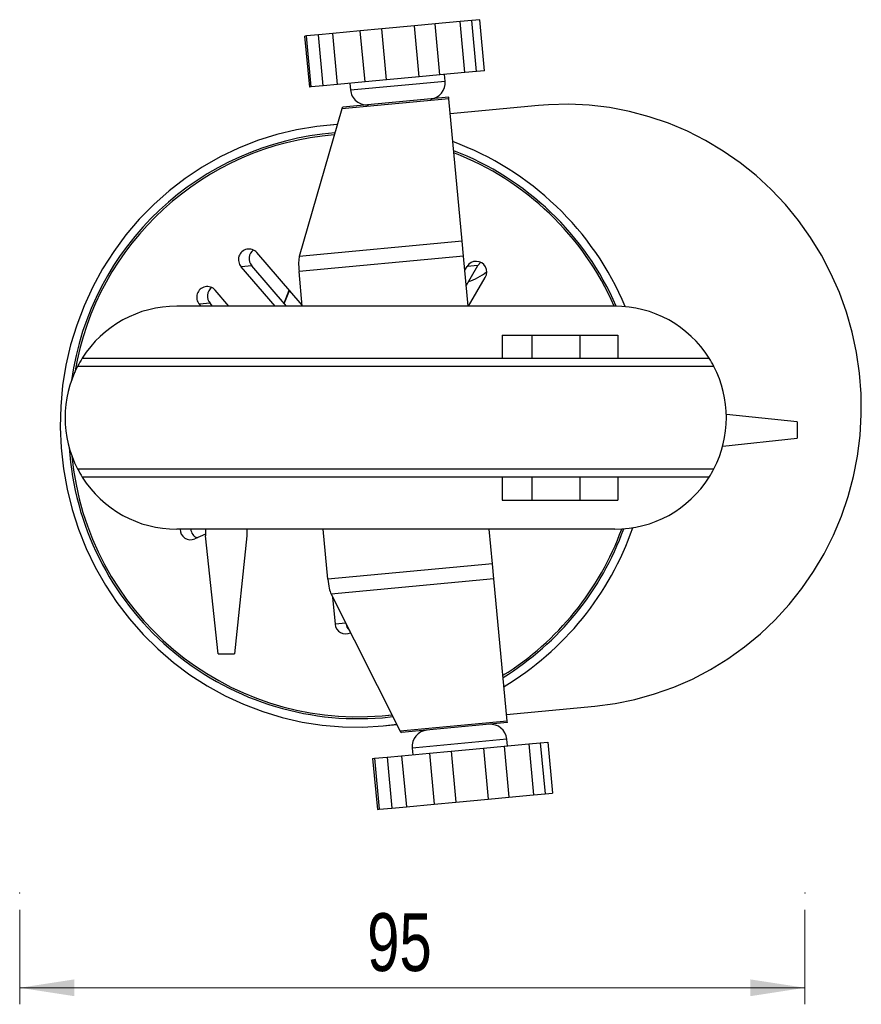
# Model space of a CAD drawing. Header units: millimetres. Extents: x 23 to 263, y -9 to 236.
# Tile 15 of 16: x 109 to 159, y 176 to 236. Entities that reach past the tile are written whole.
import ezdxf

# ---------------------------------------------------------------- set-up
doc = ezdxf.new("R2010")
doc.units = ezdxf.units.MM
doc.header["$PDSIZE"] = -1
doc.styles.add('SLDTEXTSTYLE0', font='TXT', dxfattribs={"width": 0.75})
doc.dimstyles.new('SLDDIMSTYLE0', dxfattribs={"dimtxt": 3.5, "dimasz": 3.302, "dimexe": 0, "dimexo": 0.0625, "dimgap": 0.875, "dimtad": 1, "dimlfac": 2, "dimrnd": 1e-09, "dimzin": 12, "dimdsep": 46, "dimtxsty": 'SLDTEXTSTYLE0', "dimsah": 1, "dimcen": 0.09, "dimadec": 0, "dimazin": 3, "dimtfac": 1, "dimtofl": 0, "dimtmove": 0, "dimatfit": 3, "dimfxl": 0, "dimfrac": 2, "dimtolj": 1, "dimtzin": 12, "dimarcsym": 0})

# ---------------------------------------------------------------- blocks, each defined once
blk = doc.blocks.new('_D_1')
at = {"color": 7, "linetype": 'Continuous', "lineweight": 18}
for p, q in [((108.571, 181.964), (108.571, 176.238)), ((156.071, 181.964), (156.071, 176.238)), ((108.571, 177.238), (156.071, 177.238))]:
    blk.add_line(p, q, dxfattribs=at)
for points in [[(108.571, 177.238), (111.873, 176.73), (111.873, 177.746)], [(156.071, 177.238), (152.769, 177.746), (152.769, 176.73)]]:
    blk.add_solid(points, dxfattribs=at)
at = {"color": 7, "linetype": 'Continuous', "lineweight": 18, "insert": (129.59, 181.749), "char_height": 3.5, "attachment_point": 1, "style": 'SLDTEXTSTYLE0'}
blk.add_mtext('95', dxfattribs=at)

msp = doc.modelspace()

# ---------------------------------------------------------------- linework, layer by layer
at = {"color": 7, "linetype": 'Continuous', "lineweight": 25}
for p, q in [((132.4446, 235.4438), (130.4771, 235.2592)), ((133.6924, 235.5609), (132.4446, 235.4438)), ((132.7343, 232.3574), (132.4446, 235.4438)), ((135.2068, 235.7031), (133.6924, 235.5609)), ((133.9821, 232.4745), (133.6924, 235.5609)), ((135.9225, 235.7703), (135.2068, 235.7031)), ((135.4965, 232.6166), (135.2068, 235.7031)), ((136.4054, 235.8156), (135.9225, 235.7703)), ((136.2122, 232.6838), (135.9225, 235.7703)), ((136.6951, 232.7291), (136.4054, 235.8156)), ((125.911, 234.8306), (125.8213, 234.8222)), ((126.111, 231.7357), (125.8213, 234.8222)), ((126.6441, 234.8994), (125.911, 234.8306)), ((126.2007, 231.7441), (125.911, 234.8306)), ((127.5049, 234.9802), (126.6441, 234.8994)), ((126.9338, 231.8129), (126.6441, 234.8994)), ((129.174, 235.1368), (127.5049, 234.9802)), ((127.7946, 231.8937), (127.5049, 234.9802)), ((130.4771, 235.2592), (129.174, 235.1368)), ((129.4636, 232.0504), (129.174, 235.1368)), ((130.7668, 232.1727), (130.4771, 235.2592)), ((132.7343, 232.3574), (130.7668, 232.1727)), ((133.9821, 232.4745), (132.7343, 232.3574)), ((135.4965, 232.6166), (133.9821, 232.4745)), ((134.3029, 232.1029), (134.2655, 232.5011)), ((136.2122, 232.6838), (135.4965, 232.6166)), ((136.6951, 232.7291), (136.2122, 232.6838)), ((126.9338, 231.8129), (126.2007, 231.7441)), ((127.7946, 231.8937), (126.9338, 231.8129)), ((129.4636, 232.0504), (127.7946, 231.8937)), ((128.5407, 231.9638), (128.578, 231.5655)), ((130.7668, 232.1727), (129.4636, 232.0504)), ((126.2007, 231.7441), (126.111, 231.7357)), ((134.5287, 231.0349), (128.0571, 230.4275)), ((134.5208, 231.1189), (128.1171, 230.5179)), ((134.5287, 231.0349), (134.5208, 231.1189)), ((135.3373, 222.4197), (134.5287, 231.0349)), ((139.9492, 230.624), (134.6142, 230.1233)), ((128.0571, 230.4275), (125.4837, 221.4948)), ((127.7848, 229.4823), (127.1464, 229.4224)), ((127.6019, 228.8473), (127.2038, 228.8099)), ((135.3373, 222.4197), (125.4837, 221.4948)), ((135.4228, 221.508), (135.3373, 222.4197)), ((125.6567, 218.548), (122.9204, 221.7266)), ((135.4228, 221.508), (125.4666, 220.5736)), ((135.7066, 218.4848), (135.4228, 221.508)), ((122.6091, 220.9299), (121.969, 220.8698)), ((124.0222, 218.4848), (121.969, 220.8698)), ((124.714, 218.4848), (122.6091, 220.9299)), ((125.6627, 218.4848), (125.4666, 220.5736)), ((135.5029, 220.6554), (135.6344, 220.8832)), ((135.5875, 219.7534), (136.2745, 220.9432)), ((136.2745, 220.9432), (135.6344, 220.8832)), ((135.7277, 218.4848), (136.7286, 220.2184)), ((121.2289, 218.4848), (120.3956, 219.4529)), ((124.5653, 218.6576), (124.8787, 219.4518)), ((120.0843, 218.6562), (119.4442, 218.5961)), ((120.2318, 218.4848), (120.0843, 218.6562)), ((144.5682, 218.4848), (118.0682, 218.4848)), ((119.54, 218.4848), (119.4442, 218.5961)), ((137.7584, 216.7348), (139.5526, 216.7348)), ((137.7584, 216.7348), (137.7584, 215.3348)), ((139.5526, 216.7348), (142.4509, 216.7348)), ((139.5526, 216.7348), (139.5526, 215.3348)), ((142.4509, 216.7348), (142.4509, 215.3348)), ((142.4509, 216.7348), (144.7584, 216.7348)), ((144.7584, 216.7348), (144.7584, 215.3348)), ((112.3583, 215.3348), (150.278, 215.3348)), ((150.5642, 214.8348), (112.0721, 214.8348)), ((155.6058, 211.4848), (151.3152, 211.9358)), ((155.6058, 211.4848), (155.6058, 210.4848)), ((151.0943, 210.0106), (155.6058, 210.4848)), ((112.0721, 208.6348), (150.5642, 208.6348)), ((150.278, 208.1348), (112.3583, 208.1348)), ((137.7584, 208.1348), (137.7584, 206.7348)), ((139.5526, 208.1348), (139.5526, 206.7348)), ((142.4509, 208.1348), (142.4509, 206.7348)), ((144.7584, 208.1348), (144.7584, 206.7348)), ((137.7584, 206.7348), (139.5526, 206.7348)), ((139.5526, 206.7348), (142.4509, 206.7348)), ((142.4509, 206.7348), (144.7584, 206.7348)), ((144.5682, 204.9848), (118.0682, 204.9848)), ((119.8182, 204.9848), (119.8182, 204.583)), ((122.3182, 204.9848), (122.3182, 204.583)), ((127.2135, 201.9616), (126.9298, 204.9848)), ((137.1698, 202.8961), (136.9737, 204.9848)), ((119.8182, 204.6861), (119.1588, 204.3958)), ((120.5682, 197.4472), (119.8182, 204.583)), ((122.3182, 204.583), (121.5682, 197.4472)), ((137.1698, 202.8961), (127.2135, 201.9616)), ((137.2553, 201.9844), (137.1698, 202.8961)), ((137.2553, 201.9844), (127.4017, 201.0596)), ((138.0639, 193.3692), (137.2553, 201.9844)), ((127.4017, 201.0596), (131.5924, 192.7618)), ((127.496, 200.8729), (127.6495, 199.2373)), ((128.2896, 199.2974), (127.6495, 199.2373)), ((128.2892, 199.3023), (128.2896, 199.2974)), ((120.5682, 197.4472), (121.5682, 197.4472)), ((138.0251, 193.783), (143.3601, 194.2837)), ((130.4997, 193.6945), (131.0881, 193.7602)), ((130.4997, 193.6945), (131.0932, 193.7502)), ((130.5105, 193.5799), (131.1431, 193.6513)), ((130.5572, 193.0821), (131.3815, 193.1793)), ((130.5572, 193.0821), (131.3911, 193.1603)), ((138.0639, 193.3692), (131.5924, 192.7618)), ((138.0718, 193.2852), (131.6681, 192.6841)), ((138.0718, 193.2852), (138.0639, 193.3692)), ((136.6276, 191.7435), (137.8674, 191.8598)), ((137.8674, 191.8598), (139.3617, 192.0001)), ((137.8674, 191.8598), (138.1571, 188.7734)), ((138.0782, 191.8796), (138.0408, 192.2779)), ((139.3617, 192.0001), (140.0595, 192.0656)), ((139.3617, 192.0001), (139.6514, 188.9137)), ((140.0595, 192.0656), (140.5122, 192.1081)), ((140.0595, 192.0656), (140.3492, 188.9792)), ((140.5122, 192.1081), (140.8019, 189.0217)), ((130.7919, 191.1958), (131.6689, 191.2781)), ((131.6689, 191.2781), (133.3543, 191.4363)), ((131.6689, 191.2781), (131.9586, 188.1916)), ((132.316, 191.7406), (132.3534, 191.3423)), ((133.3543, 191.4363), (134.6625, 191.559)), ((133.3543, 191.4363), (133.644, 188.3498)), ((134.6625, 191.559), (136.6276, 191.7435)), ((134.6625, 191.559), (134.9522, 188.4726)), ((136.6276, 191.7435), (136.9173, 188.6571)), ((129.9194, 191.1139), (130.0301, 191.1242)), ((129.9194, 191.1139), (130.209, 188.0274)), ((130.0301, 191.1242), (130.7919, 191.1958)), ((130.0301, 191.1242), (130.3198, 188.0378)), ((130.7919, 191.1958), (131.0816, 188.1093)), ((138.1571, 188.7734), (139.6514, 188.9137)), ((139.6514, 188.9137), (140.3492, 188.9792)), ((140.3492, 188.9792), (140.8019, 189.0217)), ((131.9586, 188.1916), (133.644, 188.3498)), ((133.644, 188.3498), (134.9522, 188.4726)), ((134.9522, 188.4726), (136.9173, 188.6571)), ((136.9173, 188.6571), (138.1571, 188.7734)), ((130.209, 188.0274), (130.3198, 188.0378)), ((130.3198, 188.0378), (131.0816, 188.1093)), ((131.0816, 188.1093), (131.9586, 188.1916))]:
    msp.add_line(p, q, dxfattribs=at)
at = {"color": 1, "linetype": 'Continuous', "lineweight": 25}
for p, q in [((128.578, 231.5655), (134.3029, 232.1029)), ((138.0408, 192.2779), (132.5382, 191.7614)), ((132.5382, 191.7614), (132.316, 191.7406))]:
    msp.add_line(p, q, dxfattribs=at)
at = {"color": 7, "linetype": 'Continuous', "lineweight": 25, "flags": 128}
for points in [[(143.3601, 194.2837), (144.5805, 194.442), (145.7869, 194.686), (146.9737, 195.0147), (148.1351, 195.4266), (149.2656, 195.9196), (150.3598, 196.4913), (151.4126, 197.1392), (152.4189, 197.86), (153.3738, 198.6503), (154.273, 199.5065), (155.112, 200.4243), (155.8868, 201.3995), (156.5939, 202.4274), (157.2297, 203.503), (157.7913, 204.6213), (158.2761, 205.7769), (158.6816, 206.9643), (159.0059, 208.1779), (159.2476, 209.4119), (159.4055, 210.6604), (159.4787, 211.9174), (159.4671, 213.1769), (159.3705, 214.4331), (159.1895, 215.6798), (158.925, 216.9111), (158.5781, 218.1212), (158.1506, 219.3042), (157.6445, 220.4547), (157.0622, 221.567), (156.4064, 222.6358), (155.6804, 223.6562), (154.8875, 224.6231), (154.0316, 225.5321), (153.1167, 226.3788), (152.1472, 227.1591), (151.1276, 227.8693), (150.0629, 228.506), (148.9582, 229.0663), (147.8186, 229.5474), (146.6497, 229.947), (145.457, 230.2633), (144.2461, 230.4947), (143.0229, 230.6401), (141.7932, 230.6989), (140.5628, 230.6707), (139.9492, 230.624)], [(127.7813, 229.4703), (127.76, 229.469), (126.5348, 229.354), (125.3206, 229.1528), (124.1233, 228.8662), (122.9486, 228.4957), (121.8019, 228.043), (120.6889, 227.5103), (119.6147, 226.9002), (118.5846, 226.2154), (117.6034, 225.4594), (116.6758, 224.6356), (115.8062, 223.7481), (114.9988, 222.801), (114.2574, 221.7989), (113.5856, 220.7466), (112.9865, 219.649), (112.463, 218.5113), (112.0176, 217.3391), (111.6524, 216.1379), (111.3692, 214.9134), (111.1693, 213.6714), (111.0537, 212.4179), (111.0229, 211.1589), (111.0771, 209.9003), (111.2159, 208.6481), (111.4388, 207.4084), (111.7447, 206.187), (112.1321, 204.9897), (112.5992, 203.8222), (113.1437, 202.6902), (113.7631, 201.5989), (114.4544, 200.5537), (115.2143, 199.5595), (116.0392, 198.6209), (116.9252, 197.7426), (117.868, 196.9286), (118.8631, 196.1829), (119.9058, 195.5091), (120.9912, 194.9102), (122.114, 194.3892), (123.2689, 193.9486), (124.4505, 193.5904), (125.653, 193.3164), (126.8707, 193.1279), (128.0979, 193.0257), (129.3287, 193.0104), (130.5572, 193.0821), (130.5572, 193.0821)], [(136.4492, 221.1389), (136.4395, 221.1316), (136.2745, 220.9432)], [(124.8828, 219.447), (124.7028, 219.0118), (124.5659, 218.6569)], [(128.2896, 199.2974), (128.361, 199.0542), (128.5111, 198.8628)]]:
    msp.add_lwpolyline(points, dxfattribs=at)
at = {"color": 7, "linetype": 'Continuous', "lineweight": 25}
for centre, radius, start, end in [((133.3072, 232.0094), 1, 275.362037, 5.362037), ((129.5737, 231.659), 1, 185.362037, 275.362037), ((128.9462, 211.6061), 17.4036, 94.322884, 172.117423), ((128.9526, 211.6022), 17.2932, 94.484602, 170.433671), ((128.5087, 211.4511), 18.1036, 22.760346, 69.757036), ((128.5105, 211.4409), 17.6155, 23.568097, 68.997013), ((128.5132, 211.4408), 17.5002, 23.735146, 68.819469), ((122.4422, 221.301), 0.6402, 41.669867, 222.339883), ((123.1065, 221.36), 0.6575, 126.827336, 220.850628), ((136.1834, 220.554), 0.6402, 328.384191, 149.054207), ((134.7037, 223.1878), 3.3745, 287.367749, 308.762378), ((119.9174, 219.0273), 0.6402, 41.669867, 222.339883), ((120.5806, 219.0864), 0.6568, 126.760113, 220.917851), ((118.0682, 211.7348), 6.75, 90, 147.769047), ((144.5682, 211.7348), 6.75, 32.230953, 90), ((118.0682, 211.7348), 6.75, 147.769047, 152.660681), ((144.5682, 211.7348), 6.75, 27.339319, 32.230953), ((118.0682, 211.7348), 6.75, 152.660681, 207.339319), ((144.5682, 211.7348), 6.75, 332.660681, 27.339319), ((129.0759, 211.0695), 17.5483, 183.733984, 274.689142), ((129.0737, 211.0632), 17.4271, 185.369683, 274.693813), ((118.0682, 211.7348), 6.75, 207.339319, 212.230953), ((144.5682, 211.7348), 6.75, 327.769047, 332.660681), ((118.0682, 211.7348), 6.75, 212.230953, 270), ((144.5682, 211.7348), 6.75, 270, 327.769047), ((118.9113, 204.9866), 0.6405, 180.15745, 292.733259), ((119.5637, 205.0518), 0.6525, 185.891456, 245.834036), ((128.6051, 210.9537), 17.4308, 301.849805, 340.02), ((128.5845, 210.9677), 17.5679, 301.696918, 340.164569), ((128.5808, 210.9591), 18.0595, 300.943088, 340.977409), ((128.2837, 199.2843), 0.6359, 184.239496, 297.969829), ((137.0452, 192.1844), 1, 5.362037, 95.362037), ((133.3116, 191.834), 1, 95.362037, 185.362037)]:
    msp.add_arc(centre, radius, start, end, dxfattribs=at)
for centre, start_param, end_param in [((125.6382, 220.5897), 0.4136892, 1.5707963), ((127.3851, 201.9777), 1.5707963, 2.7279034)]:
    msp.add_ellipse(centre, major_axis=(-0.0934, 0.9956), ratio=0.1723471, start_param=start_param, end_param=end_param, dxfattribs=at)
for points, knots in [([(128.1171, 230.5179), (128.0989, 230.5062), (128.0769, 230.492), (128.06, 230.4371), (128.0571, 230.4275)], [0, 0, 0, 0, 0.82550031, 1, 1, 1, 1]), ([(131.5924, 192.7618), (131.6144, 192.7268), (131.641, 192.6845), (131.6641, 192.6842), (131.6681, 192.6841)], [0, 0, 0, 0, 0.8255007, 1, 1, 1, 1])]:
    msp.add_open_spline(points, degree=3, knots=knots, dxfattribs=at)
at = {"color": 7, "linetype": 'Continuous', "lineweight": 0}
for p in [(108.5706, 182.9636), (156.0706, 182.9636)]:
    msp.add_point(p, dxfattribs=at)

# ---------------------------------------------------------------- dimensions: what is measured, and where the dimension line sits
at = {"color": 7, "linetype": 'Continuous', "lineweight": 18}
dim = msp.add_linear_dim(base=(156.0706, 177.2377), p1=(108.5706, 182.9636), p2=(156.0706, 182.9636), dimstyle='SLDDIMSTYLE0', dxfattribs=at)
dim.commit()
dim.dimension.update_dxf_attribs({"geometry": '_D_1', "text_midpoint": (132.1763, 177.2377), "dimtype": 160})

doc.saveas('drawing.dxf')
